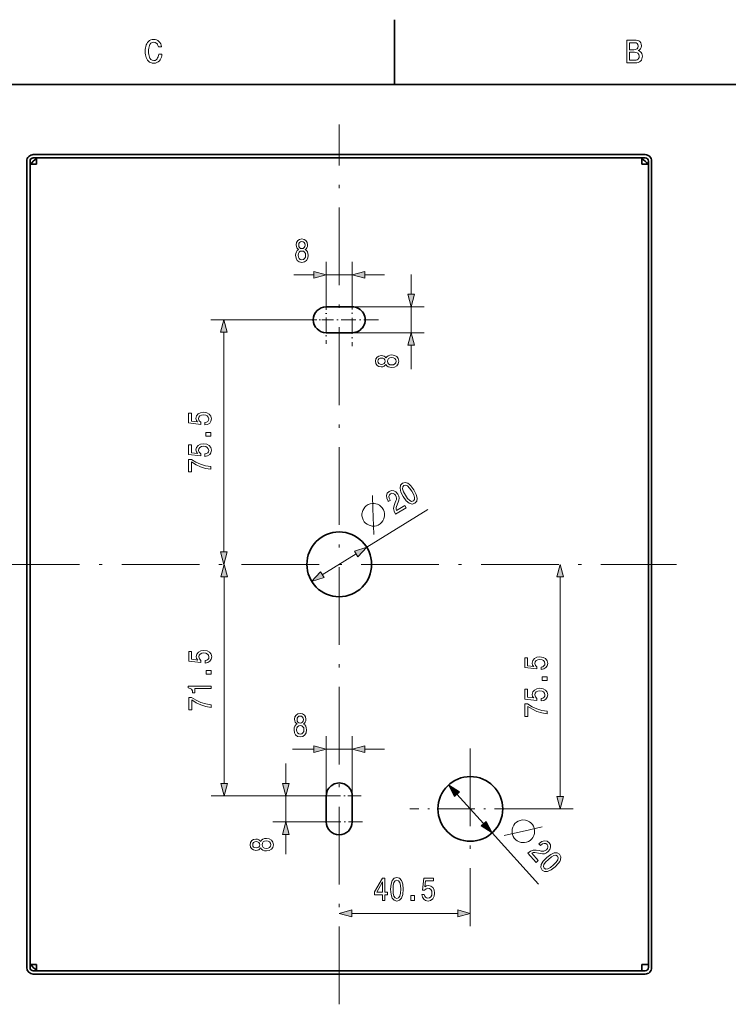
# Model space of a CAD drawing. Extents: x 0 to 354, y 0 to 250.
# Tile 8 of 9: x 119 to 229, y 98 to 250. Entities that reach past the tile are written whole.
import ezdxf

# ---------------------------------------------------------------- set-up
doc = ezdxf.new("R2010")
doc.units = 0
doc.linetypes.add('DASHDOT', pattern=[18.5, 12, -3, 0.5, -3])

msp = doc.modelspace()

# ---------------------------------------------------------------- linework, layer by layer
at = {"color": 7, "lineweight": 35, "ltscale": 0.25}
msp.add_line((177, 240), (177, 250), dxfattribs=at)
at = {"color": 7, "lineweight": 35}
for p, q in [((344, 240), (10, 240)), ((120.197083, 103.678032), (120.197083, 228.17804)), ((120.697083, 228.17804), (120.697083, 103.678032)), ((215.697083, 229.17804), (121.197083, 229.17804)), ((215.697083, 228.67804), (121.197083, 228.67804)), ((121.697083, 228.67804), (215.197083, 228.67804)), ((216.197083, 103.678032), (216.197083, 228.17804)), ((216.697083, 228.17804), (216.697083, 103.678032)), ((120.697083, 227.67804), (120.697083, 104.178032)), ((215.697083, 103.178032), (121.197083, 103.178032)), ((121.197083, 102.678032), (215.697083, 102.678032))]:
    msp.add_line(p, q, dxfattribs=at)
at = {"color": 7, "linetype": 'DASHDOT', "lineweight": 13}
for p, q in [((168.447083, 98.01635), (168.447083, 233.839722)), ((116.355881, 165.92804), (220.538284, 165.92804)), ((188.697083, 137.524384), (188.697083, 116.941956))]:
    msp.add_line(p, q, dxfattribs=at)
at = {"color": 7, "lineweight": 35, "ltscale": 0.0125}
for p, q in [((121.697083, 228.17804), (121.697083, 228.67804)), ((121.697083, 227.67804), (121.697083, 228.17804)), ((215.197083, 228.17804), (215.197083, 228.67804)), ((215.197083, 227.67804), (215.197083, 228.17804)), ((121.197083, 227.67804), (120.697083, 227.67804)), ((121.697083, 227.67804), (121.197083, 227.67804)), ((215.197083, 227.67804), (215.697083, 227.67804)), ((216.197083, 227.67804), (215.697083, 227.67804)), ((121.197083, 104.178032), (120.697083, 104.178032)), ((121.697083, 104.178032), (121.197083, 104.178032)), ((121.697083, 104.178032), (121.697083, 103.678032)), ((121.697083, 103.178032), (121.697083, 103.678032)), ((215.197083, 104.178032), (215.697083, 104.178032)), ((215.197083, 104.178032), (215.197083, 103.678032)), ((215.197083, 103.178032), (215.197083, 103.678032)), ((216.197083, 104.178032), (215.697083, 104.178032))]:
    msp.add_line(p, q, dxfattribs=at)
at = {"color": 7, "lineweight": 13, "ltscale": 0.173897}
for p, q in [((166.447083, 205.67804), (166.447083, 212.633911)), ((170.447083, 205.67804), (170.447083, 212.633911))]:
    msp.add_line(p, q, dxfattribs=at)
at = {"color": 7, "lineweight": 13, "ltscale": 0.076704}
for p, q in [((161.447083, 210.633911), (164.515228, 210.633911)), ((172.378937, 210.633911), (175.447083, 210.633911)), ((179.554184, 207.609894), (179.554184, 210.67804)), ((172.378937, 137.386734), (175.447083, 137.386734)), ((160.202774, 132.109879), (160.202774, 135.17804)), ((160.202774, 121.178032), (160.202774, 124.246178))]:
    msp.add_line(p, q, dxfattribs=at)
at = {"color": 7, "lineweight": 13, "ltscale": 0.1}
for p, q in [((166.447083, 210.633911), (170.447083, 210.633911)), ((179.554184, 201.67804), (179.554184, 205.67804)), ((166.447083, 137.386734), (170.447083, 137.386734)), ((160.202774, 126.178032), (160.202774, 130.17804))]:
    msp.add_line(p, q, dxfattribs=at)
at = {"color": 7, "linetype": 'DASHDOT', "lineweight": 13, "ltscale": 0.187516}
msp.add_line((166.447083, 207.484451), (166.447083, 199.983826), dxfattribs=at)
at = {"color": 7, "linetype": 'DASHDOT', "lineweight": 13, "ltscale": 0.203531}
msp.add_line((170.447083, 207.72995), (170.447083, 199.588699), dxfattribs=at)
at = {"color": 7, "lineweight": 35, "ltscale": 0.1}
for p, q in [((166.447083, 205.67804), (170.447083, 205.67804)), ((170.447083, 201.67804), (166.447083, 201.67804)), ((166.447083, 126.178032), (166.447083, 130.17804)), ((170.447083, 130.17804), (170.447083, 126.178032))]:
    msp.add_line(p, q, dxfattribs=at)
at = {"color": 7, "lineweight": 13, "ltscale": 0.277678}
for p, q in [((170.447083, 205.67804), (181.554184, 205.67804)), ((170.447083, 201.67804), (181.554184, 201.67804))]:
    msp.add_line(p, q, dxfattribs=at)
at = {"color": 7, "lineweight": 13, "ltscale": 0.395671}
msp.add_line((164.447083, 203.67804), (148.620239, 203.67804), dxfattribs=at)
at = {"color": 7, "linetype": 'DASHDOT', "lineweight": 13, "ltscale": 0.113184}
msp.add_line((167.129822, 203.67804), (162.602448, 203.67804), dxfattribs=at)
at = {"color": 7, "linetype": 'DASHDOT', "lineweight": 13, "ltscale": 0.187656}
msp.add_line((174.499878, 203.67804), (166.993652, 203.67804), dxfattribs=at)
at = {"color": 7, "lineweight": 13}
for p, q in [((150.620239, 167.859894), (150.620239, 201.746185)), ((150.662567, 132.109879), (150.662567, 163.996185)), ((202.557816, 130.109879), (202.557816, 163.996185))]:
    msp.add_line(p, q, dxfattribs=at)
at = {"color": 7, "lineweight": 13, "ltscale": 0.092023}
msp.add_line((179.554184, 196.065262), (179.554184, 199.746185), dxfattribs=at)
at = {"color": 7, "lineweight": 13, "ltscale": 0.277493}
msp.add_line((172.701782, 168.554352), (182.146988, 174.384613), dxfattribs=at)
at = {"color": 7, "lineweight": 13, "ltscale": 0.153407}
msp.add_line((165.836273, 164.316452), (171.057892, 167.539612), dxfattribs=at)
at = {"color": 7, "lineweight": 13, "ltscale": 0.230217}
for p, q in [((166.447083, 130.17804), (166.447083, 139.386734)), ((170.447083, 130.17804), (170.447083, 139.386734))]:
    msp.add_line(p, q, dxfattribs=at)
at = {"color": 7, "lineweight": 13, "ltscale": 0.082507}
msp.add_line((161.214935, 137.386734), (164.515228, 137.386734), dxfattribs=at)
at = {"color": 7, "lineweight": 13, "ltscale": 0.444613}
msp.add_line((166.447083, 130.17804), (148.662567, 130.17804), dxfattribs=at)
at = {"color": 7, "lineweight": 13, "ltscale": 0.206108}
for p, q in [((166.447083, 130.17804), (158.202774, 130.17804)), ((166.447083, 126.178032), (158.202774, 126.178032))]:
    msp.add_line(p, q, dxfattribs=at)
at = {"color": 7, "linetype": 'DASHDOT', "lineweight": 13, "ltscale": 0.171333}
msp.add_line((171.840668, 130.17804), (164.987335, 130.17804), dxfattribs=at)
at = {"color": 7, "lineweight": 13, "ltscale": 0.153408}
msp.add_line((186.63797, 130.452591), (190.756195, 125.903473), dxfattribs=at)
at = {"color": 7, "linetype": 'DASHDOT', "lineweight": 13, "ltscale": 0.467318}
msp.add_line((198.043442, 128.17804), (179.350723, 128.17804), dxfattribs=at)
at = {"color": 7, "lineweight": 13, "ltscale": 0.185384}
msp.add_line((197.142456, 128.17804), (204.557816, 128.17804), dxfattribs=at)
at = {"color": 7, "linetype": 'DASHDOT', "lineweight": 13, "ltscale": 0.181254}
msp.add_line((172.039093, 126.178032), (164.78894, 126.178032), dxfattribs=at)
at = {"color": 7, "lineweight": 13, "ltscale": 0.26646}
msp.add_line((192.052704, 124.471313), (199.205826, 116.569771), dxfattribs=at)
at = {"color": 7, "lineweight": 13, "ltscale": 0.172098}
msp.add_line((188.697083, 116.941956), (188.697083, 110.058029), dxfattribs=at)
at = {"color": 7, "lineweight": 13, "ltscale": 0.409657}
msp.add_line((170.378937, 112.058029), (186.765228, 112.058029), dxfattribs=at)
at = {"color": 7, "lineweight": 13}
for points in [[(140.570755, 244.667282), (141.078003, 244.667282), (141.040161, 244.421219), (140.980545, 244.19725), (140.899155, 243.995392), (140.795975, 243.815613), (140.671021, 243.657944), (140.489487, 243.497574), (140.284531, 243.383026), (140.056152, 243.314285), (139.804337, 243.291382), (139.569229, 243.310822), (139.355301, 243.369171), (139.162552, 243.466431), (138.990967, 243.60257), (138.840576, 243.777618), (138.733765, 243.949951), (138.646393, 244.142776), (138.57843, 244.356094), (138.529877, 244.58992), (138.500748, 244.844238), (138.491043, 245.119049), (138.500748, 245.394516), (138.529831, 245.649185), (138.578323, 245.883087), (138.64621, 246.096207), (138.73349, 246.288528), (138.840179, 246.460083), (138.990433, 246.634125), (139.161896, 246.769501), (139.354568, 246.866196), (139.568451, 246.92421), (139.803543, 246.943558), (140.033417, 246.924484), (140.244308, 246.867264), (140.436249, 246.771912), (140.609192, 246.638412), (140.757385, 246.472122), (140.875, 246.278381), (140.962067, 246.057205), (141.018555, 245.808594), (140.521622, 245.808594), (140.457108, 246.022278), (140.36821, 246.201523), (140.254913, 246.346344), (140.048355, 246.489899), (139.80513, 246.53775), (139.573257, 246.495743), (139.376434, 246.369736), (139.214661, 246.159698), (139.136765, 245.996964), (139.076187, 245.811218), (139.032913, 245.602448), (139.006943, 245.370682), (138.998291, 245.115875), (139.006989, 244.863037), (139.033096, 244.63266), (139.076614, 244.424774), (139.137527, 244.239365), (139.215851, 244.076416), (139.378021, 243.865723), (139.574448, 243.739319), (139.80513, 243.697174), (139.997635, 243.725708), (140.167252, 243.81131), (140.313965, 243.953964), (140.406097, 244.094849), (140.479614, 244.260696), (140.5345, 244.451508)], [(214.601944, 245.222076), (214.804764, 245.154587), (214.972519, 245.056702), (215.10524, 244.928436), (215.201218, 244.77243), (215.25882, 244.591324), (215.278015, 244.385132), (215.259262, 244.151611), (215.203018, 243.945648), (215.109268, 243.767212), (214.978027, 243.616333), (214.812805, 243.496353), (214.617111, 243.41066), (214.390945, 243.359238), (214.134338, 243.342102), (212.843231, 243.342102), (212.843231, 246.842102), (214.063797, 246.842102), (214.309494, 246.828156), (214.523483, 246.786331), (214.70578, 246.716599), (214.856369, 246.618988), (215.006073, 246.446518), (215.095901, 246.226578), (215.125839, 245.959183), (215.094635, 245.721405), (215.001007, 245.524841), (214.901184, 245.41301), (214.768173, 245.312088)], [(213.970276, 245.371094), (214.167572, 245.386139), (214.329391, 245.43132), (214.455719, 245.506622), (214.577881, 245.675629), (214.618591, 245.911621), (214.582138, 246.148102), (214.472763, 246.310684), (214.284332, 246.404892), (214.010696, 246.43631), (213.299759, 246.43631), (213.299759, 245.371094)], [(214.078857, 243.747894), (214.292053, 243.765198), (214.465622, 243.817123), (214.599579, 243.903641), (214.694687, 244.025299), (214.75174, 244.182632), (214.770767, 244.37561), (214.725891, 244.637558), (214.591248, 244.821045), (214.449692, 244.901184), (214.264359, 244.949265), (214.035263, 244.965286), (213.299759, 244.965286), (213.299759, 243.747894)], [(162.184052, 214.520081), (161.978287, 214.378876), (161.837082, 214.18219), (161.748322, 213.935059), (161.720078, 213.637512), (161.784637, 213.18866), (161.970215, 212.840683), (162.272812, 212.618774), (162.684341, 212.533051), (163.091827, 212.618774), (163.394424, 212.840683), (163.580017, 213.18866), (163.648605, 213.637512), (163.616333, 213.935059), (163.531601, 214.18219), (163.386353, 214.378876), (163.184631, 214.520081), (163.346008, 214.641113), (163.458984, 214.807541), (163.527573, 215.009277), (163.551773, 215.256378), (163.487228, 215.614456), (163.31778, 215.901917), (163.043427, 216.088531), (162.684341, 216.159119), (162.321228, 216.088531), (162.046875, 215.901917), (161.873383, 215.614456), (161.812866, 215.256378), (161.833038, 215.009277), (161.901642, 214.807541)], [(162.196152, 215.216034), (162.228439, 215.437943), (162.325256, 215.609406), (162.478577, 215.715332), (162.684341, 215.755676), (162.886078, 215.715332), (163.039383, 215.609406), (163.136215, 215.437943), (163.172531, 215.216034), (163.136215, 214.989105), (163.039383, 214.812592), (162.886078, 214.696594), (162.684341, 214.661285), (162.478577, 214.70163), (162.325256, 214.812592), (162.228439, 214.989105)], [(162.107391, 213.647598), (162.143707, 213.914886), (162.260712, 214.116623), (162.442261, 214.247742), (162.684341, 214.293137), (162.922379, 214.247742), (163.103943, 214.116623), (163.220947, 213.914886), (163.261292, 213.647598), (163.220947, 213.360138), (163.103943, 213.14328), (162.922379, 213.002075), (162.684341, 212.95668), (162.442261, 213.002075), (162.260712, 213.14328), (162.143707, 213.360138)], [(164.515228, 210.116272), (166.447083, 210.633911), (164.515228, 211.15155)], [(172.378937, 211.15155), (170.447083, 210.633911), (172.378937, 210.116272)], [(179.036545, 207.609894), (179.554184, 205.67804), (180.071823, 207.609894)], [(151.137878, 201.746185), (150.620239, 203.67804), (150.1026, 201.746185)], [(180.071823, 199.746185), (179.554184, 201.67804), (179.036545, 199.746185)], [(175.668015, 196.779388), (175.809235, 196.573608), (176.00592, 196.432404), (176.253036, 196.343658), (176.550583, 196.315399), (176.99942, 196.379959), (177.347412, 196.565552), (177.569305, 196.868134), (177.655045, 197.279663), (177.569305, 197.687164), (177.347412, 197.989746), (176.99942, 198.175354), (176.550583, 198.243927), (176.253036, 198.21167), (176.00592, 198.126923), (175.809235, 197.981689), (175.668015, 197.779968), (175.546982, 197.941345), (175.380554, 198.054321), (175.178833, 198.122894), (174.931702, 198.14711), (174.573639, 198.08255), (174.286163, 197.913101), (174.099579, 197.638748), (174.028961, 197.279663), (174.099579, 196.916565), (174.286163, 196.642212), (174.573639, 196.468719), (174.931702, 196.408203), (175.178833, 196.428375), (175.380554, 196.496964)], [(174.972046, 196.791489), (174.750153, 196.823761), (174.578674, 196.920593), (174.472778, 197.073914), (174.432434, 197.279663), (174.472778, 197.4814), (174.578674, 197.634705), (174.750153, 197.731537), (174.972046, 197.767853), (175.199005, 197.731537), (175.375519, 197.634705), (175.491501, 197.4814), (175.52681, 197.279663), (175.486465, 197.073914), (175.375519, 196.920593), (175.199005, 196.823761)], [(176.540497, 196.702728), (176.273209, 196.739044), (176.071472, 196.856049), (175.940353, 197.037598), (175.894958, 197.279663), (175.940353, 197.5177), (176.071472, 197.699265), (176.273209, 197.816269), (176.540497, 197.856613), (176.827957, 197.816269), (177.044815, 197.699265), (177.186035, 197.5177), (177.231415, 197.279663), (177.186035, 197.037598), (177.044815, 196.856049), (176.827957, 196.739044)], [(147.707397, 187.445679), (148.120941, 187.534454), (148.443726, 187.732147), (148.645447, 188.022629), (148.7211, 188.393799), (148.63031, 188.8013), (148.383209, 189.120026), (147.989838, 189.321762), (147.485504, 189.398422), (147.016479, 189.329834), (146.648331, 189.136169), (146.411301, 188.833588), (146.325562, 188.44223), (146.386078, 188.139633), (146.552505, 187.905624), (145.609436, 188.018585), (145.609436, 189.245117), (145.195877, 189.245117), (145.195877, 187.748276), (147.051788, 187.526367), (147.051788, 187.849152), (146.814758, 188.083145), (146.729019, 188.381714), (146.7845, 188.639923), (146.945877, 188.837616), (147.192993, 188.962677), (147.510712, 189.007065), (147.828445, 188.962677), (148.075562, 188.833588), (148.231903, 188.635895), (148.287384, 188.381714), (148.252075, 188.167877), (148.136078, 188.002457), (147.954529, 187.881409), (147.707397, 187.820892)], [(148.620239, 185.739044), (148.620239, 186.295837), (147.86879, 186.295837), (147.86879, 185.739044)], [(147.707397, 182.588043), (148.120941, 182.676819), (148.443726, 182.874512), (148.645447, 183.164993), (148.7211, 183.536163), (148.63031, 183.943665), (148.383209, 184.26239), (147.989838, 184.464127), (147.485504, 184.540787), (147.016479, 184.472198), (146.648331, 184.278534), (146.411301, 183.975952), (146.325562, 183.584595), (146.386078, 183.281998), (146.552505, 183.047989), (145.609436, 183.16095), (145.609436, 184.387482), (145.195877, 184.387482), (145.195877, 182.89064), (147.051788, 182.668732), (147.051788, 182.991516), (146.814758, 183.22551), (146.729019, 183.524078), (146.7845, 183.782288), (146.945877, 183.97998), (147.192993, 184.105042), (147.510712, 184.149429), (147.828445, 184.105042), (148.075562, 183.975952), (148.231903, 183.778259), (148.287384, 183.524078), (148.252075, 183.310242), (148.136078, 183.144821), (147.954529, 183.023773), (147.707397, 182.963257)], [(148.620239, 180.598999), (148.620239, 181.0065), (147.788101, 181.139633), (147.011444, 181.373642), (146.290253, 181.704468), (145.614471, 182.136169), (145.195877, 182.136169), (145.195877, 180.215714), (145.654816, 180.215714), (145.654816, 181.748856), (146.335648, 181.305054), (147.046753, 180.970184), (147.803223, 180.736176)], [(178.337646, 176.3927), (178.805054, 175.750732), (179.263092, 175.36969), (179.700714, 175.236816), (180.116058, 175.362793), (180.411392, 175.675476), (180.488739, 176.126251), (180.349976, 176.704376), (179.989014, 177.412048), (179.520844, 178.047607), (179.291367, 178.273407), (179.063568, 178.435059), (178.625946, 178.567947), (178.211411, 178.448364), (177.915283, 178.129272), (177.840576, 177.67421), (177.975906, 177.093964)], [(178.667236, 176.596146), (178.374176, 177.13237), (178.229538, 177.558716), (178.248932, 177.87294), (178.431274, 178.092178), (178.705551, 178.1548), (178.995148, 178.031296), (179.311432, 177.710907), (179.659424, 177.208603), (179.955139, 176.668091), (180.099777, 176.241745), (180.080383, 175.927521), (179.898834, 175.714691), (179.623779, 175.64566), (179.334183, 175.769165), (179.017883, 176.089539)], [(177.1586, 173.655762), (178.796219, 174.666626), (178.568405, 175.035706), (177.274094, 174.236755), (177.221695, 174.482971), (177.241974, 174.726624), (177.434967, 175.266541), (177.55806, 175.520325), (177.670746, 175.844727), (177.699646, 176.158905), (177.636063, 176.46933), (177.492905, 176.778046), (177.212021, 177.102509), (176.875824, 177.286133), (176.51738, 177.313797), (176.158356, 177.181091), (175.87381, 176.904678), (175.747681, 176.548279), (175.785004, 176.126816), (175.992325, 175.66806), (176.029419, 175.607971), (176.341827, 175.800812), (176.320648, 175.835144), (176.171402, 176.146042), (176.131653, 176.417847), (176.194504, 176.646301), (176.361053, 176.814301), (176.58667, 176.894287), (176.800537, 176.878128), (176.999969, 176.770111), (177.164108, 176.581009), (177.261932, 176.368774), (177.300003, 176.161133), (177.280212, 175.947418), (177.208618, 175.725418), (177.090836, 175.463058), (176.918625, 174.989304), (176.856567, 174.559845), (176.927734, 174.129639), (177.15065, 173.66864)], [(172.933319, 175.160706), (172.635483, 174.976868), (172.417938, 174.774017), (172.231018, 174.521545), (172.074753, 174.219421), (171.96077, 173.737762), (171.965057, 173.397644), (172.018982, 173.088165), (172.122543, 172.809341), (172.306396, 172.511505), (172.509232, 172.293961), (172.761703, 172.107056), (173.063812, 171.950775), (173.545486, 171.836792), (173.885605, 171.84108), (174.195068, 171.895004), (174.473907, 171.998566), (174.771729, 172.182404), (174.989288, 172.385254), (175.176193, 172.637726), (175.332458, 172.93985), (175.446457, 173.421509), (175.442169, 173.761627), (175.388245, 174.071106), (175.284668, 174.34993), (175.10083, 174.647766), (174.897995, 174.865311), (174.645508, 175.052216), (174.343399, 175.208496), (173.861725, 175.322479), (173.521622, 175.318192), (173.212143, 175.264267)], [(150.1026, 167.859894), (150.620239, 165.92804), (151.137878, 167.859894)], [(171.329788, 167.099136), (172.701782, 168.554352), (170.785995, 167.980103)], [(151.180206, 163.996185), (150.662567, 165.92804), (150.144943, 163.996185)], [(203.075455, 163.996185), (202.557816, 165.92804), (202.040176, 163.996185)], [(165.564377, 164.756927), (164.192383, 163.301712), (166.10817, 163.875977)], [(147.749756, 150.695679), (148.1633, 150.784439), (148.486053, 150.982147), (148.68779, 151.272629), (148.763443, 151.643814), (148.672668, 152.0513), (148.425537, 152.370026), (148.032166, 152.571762), (147.527847, 152.648422), (147.058838, 152.579834), (146.690674, 152.386169), (146.453644, 152.083588), (146.367905, 151.69223), (146.428436, 151.389633), (146.594849, 151.155624), (145.651764, 151.268585), (145.651764, 152.495102), (145.23822, 152.495102), (145.23822, 150.998276), (147.094131, 150.776367), (147.094131, 151.099136), (146.857101, 151.333145), (146.771362, 151.631714), (146.826843, 151.889923), (146.98822, 152.087616), (147.235352, 152.212677), (147.55307, 152.257065), (147.870789, 152.212677), (148.117905, 152.083588), (148.274246, 151.88588), (148.329712, 151.631714), (148.294418, 151.417877), (148.178436, 151.252457), (147.996872, 151.131409), (147.749756, 151.070892)], [(199.644989, 149.695679), (200.058533, 149.784439), (200.381302, 149.982147), (200.583038, 150.272629), (200.658676, 150.643814), (200.567902, 151.0513), (200.320786, 151.370026), (199.927414, 151.571762), (199.423096, 151.648422), (198.954071, 151.579834), (198.585907, 151.386169), (198.348877, 151.083588), (198.263153, 150.69223), (198.323669, 150.389633), (198.490082, 150.155624), (197.547012, 150.268585), (197.547012, 151.495102), (197.133469, 151.495102), (197.133469, 149.998276), (198.989365, 149.776367), (198.989365, 150.099136), (198.752335, 150.333145), (198.666595, 150.631714), (198.722076, 150.889923), (198.883469, 151.087616), (199.130585, 151.212677), (199.448303, 151.257065), (199.766022, 151.212677), (200.013153, 151.083588), (200.169479, 150.88588), (200.22496, 150.631714), (200.189651, 150.417877), (200.073669, 150.252457), (199.892105, 150.131409), (199.644989, 150.070892)], [(148.662567, 148.989059), (148.662567, 149.545822), (147.911133, 149.545822), (147.911133, 148.989059)], [(200.557816, 147.989059), (200.557816, 148.545822), (199.806366, 148.545822), (199.806366, 147.989059)], [(148.662567, 146.766006), (148.662567, 147.133148), (145.13736, 147.133148), (145.13736, 146.858795), (145.444992, 146.786179), (145.651764, 146.64093), (145.772797, 146.419022), (145.813141, 146.112396), (146.171219, 146.112396), (146.171219, 146.766006)], [(199.644989, 144.838043), (200.058533, 144.926804), (200.381302, 145.124512), (200.583038, 145.414993), (200.658676, 145.786179), (200.567902, 146.193665), (200.320786, 146.51239), (199.927414, 146.714127), (199.423096, 146.790787), (198.954071, 146.722198), (198.585907, 146.528534), (198.348877, 146.225952), (198.263153, 145.834595), (198.323669, 145.531998), (198.490082, 145.297989), (197.547012, 145.41095), (197.547012, 146.637466), (197.133469, 146.637466), (197.133469, 145.14064), (198.989365, 144.918732), (198.989365, 145.241501), (198.752335, 145.47551), (198.666595, 145.774078), (198.722076, 146.032288), (198.883469, 146.22998), (199.130585, 146.355042), (199.448303, 146.399429), (199.766022, 146.355042), (200.013153, 146.225952), (200.169479, 146.028244), (200.22496, 145.774078), (200.189651, 145.560242), (200.073669, 145.394821), (199.892105, 145.273773), (199.644989, 145.213257)], [(148.662567, 143.848999), (148.662567, 144.2565), (147.830444, 144.389633), (147.053787, 144.623642), (146.332611, 144.954468), (145.656815, 145.386169), (145.23822, 145.386169), (145.23822, 143.465714), (145.697159, 143.465714), (145.697159, 144.998856), (146.377991, 144.555054), (147.089081, 144.220184), (147.845581, 143.986176)], [(200.557816, 142.848999), (200.557816, 143.2565), (199.725677, 143.389633), (198.94902, 143.623642), (198.227844, 143.954468), (197.552048, 144.386169), (197.133469, 144.386169), (197.133469, 142.465714), (197.592392, 142.465714), (197.592392, 143.998856), (198.273224, 143.555054), (198.984329, 143.220184), (199.740814, 142.986176)], [(161.929062, 141.272903), (161.723297, 141.131683), (161.582092, 140.934998), (161.493332, 140.687881), (161.465088, 140.390335), (161.529633, 139.941498), (161.71524, 139.593506), (162.017822, 139.371613), (162.429352, 139.285873), (162.836853, 139.371613), (163.139435, 139.593506), (163.325027, 139.941498), (163.393616, 140.390335), (163.361343, 140.687881), (163.276611, 140.934998), (163.131378, 141.131683), (162.929642, 141.272903), (163.091019, 141.393936), (163.203995, 141.560364), (163.272583, 141.762085), (163.296783, 142.009216), (163.232239, 142.367279), (163.062775, 142.654755), (162.788422, 142.841339), (162.429352, 142.911957), (162.066238, 142.841339), (161.791885, 142.654755), (161.618408, 142.367279), (161.557892, 142.009216), (161.578064, 141.762085), (161.646637, 141.560364)], [(161.941162, 141.968872), (161.97345, 142.190765), (162.070282, 142.362244), (162.223587, 142.46814), (162.429352, 142.508484), (162.631073, 142.46814), (162.784393, 142.362244), (162.881226, 142.190765), (162.917542, 141.968872), (162.881226, 141.741913), (162.784393, 141.565399), (162.631073, 141.449417), (162.429352, 141.414108), (162.223587, 141.454453), (162.070282, 141.565399), (161.97345, 141.741913)], [(161.852402, 140.400421), (161.888718, 140.667709), (162.005722, 140.869446), (162.187286, 141.000565), (162.429352, 141.045959), (162.667389, 141.000565), (162.848953, 140.869446), (162.965942, 140.667709), (163.006302, 140.400421), (162.965942, 140.112961), (162.848953, 139.896103), (162.667389, 139.754883), (162.429352, 139.709503), (162.187286, 139.754883), (162.005722, 139.896103), (161.888718, 140.112961)], [(164.515228, 136.869095), (166.447083, 137.386734), (164.515228, 137.904373)], [(172.378937, 137.904373), (170.447083, 137.386734), (172.378937, 136.869095)], [(150.144943, 132.109879), (150.662567, 130.17804), (151.180206, 132.109879)], [(159.685135, 132.109879), (160.202774, 130.17804), (160.720413, 132.109879)], [(187.021713, 130.799988), (185.341461, 131.88475), (186.254227, 130.105194)], [(202.040176, 130.109879), (202.557816, 128.17804), (203.075455, 130.109879)], [(160.720413, 124.246178), (160.202774, 126.178032), (159.685135, 124.246178)], [(190.372452, 125.556076), (192.052704, 124.471313), (191.139938, 126.250877)], [(198.294983, 125.771103), (198.060089, 126.030571), (197.821106, 126.207649), (197.538864, 126.345573), (197.213394, 126.444351), (196.719025, 126.468933), (196.385345, 126.402924), (196.090836, 126.293663), (195.835449, 126.141167), (195.575989, 125.906273), (195.398911, 125.667282), (195.260986, 125.385048), (195.162201, 125.05957), (195.137634, 124.565201), (195.203644, 124.231529), (195.312897, 123.937004), (195.465393, 123.681633), (195.700287, 123.422165), (195.93927, 123.245087), (196.221512, 123.107162), (196.546997, 123.008377), (197.041351, 122.983803), (197.375031, 123.049812), (197.669556, 123.159065), (197.924927, 123.311569), (198.184387, 123.546463), (198.361465, 123.785446), (198.49939, 124.067688), (198.598175, 124.393166), (198.622757, 124.887527), (198.556747, 125.221207), (198.447495, 125.515724)], [(156.316605, 122.152794), (156.457825, 121.947037), (156.65451, 121.805824), (156.901627, 121.717064), (157.199173, 121.68882), (157.64801, 121.753372), (157.996002, 121.938965), (158.217896, 122.241554), (158.303635, 122.653084), (158.217896, 123.060577), (157.996002, 123.363174), (157.64801, 123.548759), (157.199173, 123.617348), (156.901627, 123.585075), (156.65451, 123.500351), (156.457825, 123.355103), (156.316605, 123.153374), (156.195572, 123.314758), (156.029144, 123.427719), (155.827423, 123.496307), (155.580292, 123.520523), (155.222229, 123.455963), (154.934753, 123.286514), (154.748169, 123.012161), (154.677551, 122.653084), (154.748169, 122.28997), (154.934753, 122.015617), (155.222229, 121.842133), (155.580292, 121.781616), (155.827423, 121.801788), (156.029144, 121.870377)], [(155.620636, 122.164902), (155.398743, 122.197174), (155.227264, 122.294006), (155.121368, 122.447319), (155.081024, 122.653084), (155.121368, 122.854813), (155.227264, 123.008125), (155.398743, 123.104958), (155.620636, 123.141266), (155.847595, 123.104958), (156.024109, 123.008125), (156.140091, 122.854813), (156.1754, 122.653084), (156.135056, 122.447319), (156.024109, 122.294006), (155.847595, 122.197174)], [(157.189087, 122.076141), (156.921799, 122.11245), (156.720062, 122.229454), (156.588943, 122.411011), (156.543549, 122.653084), (156.588943, 122.891129), (156.720062, 123.072678), (156.921799, 123.189682), (157.189087, 123.230026), (157.476547, 123.189682), (157.693405, 123.072678), (157.834625, 122.891129), (157.880005, 122.653084), (157.834625, 122.411011), (157.693405, 122.229454), (157.476547, 122.11245)], [(197.582764, 121.342712), (198.874344, 119.916), (199.195877, 120.207077), (198.175079, 121.334686), (198.407654, 121.430954), (198.65094, 121.455276), (199.216949, 121.363586), (199.488876, 121.288658), (199.828354, 121.236786), (200.142548, 121.265442), (200.436249, 121.384377), (200.713821, 121.581238), (200.981842, 121.916397), (201.101349, 122.280357), (201.063416, 122.637863), (200.867676, 122.966797), (200.544189, 123.196396), (200.170792, 123.255661), (199.763123, 123.142395), (199.34967, 122.855171), (199.297318, 122.807785), (199.543732, 122.535606), (199.573639, 122.562683), (199.852234, 122.765915), (200.112289, 122.854393), (200.348358, 122.834091), (200.543823, 122.700829), (200.663483, 122.493507), (200.686447, 122.280273), (200.616455, 122.064529), (200.460327, 121.868774), (200.269394, 121.734009), (200.072128, 121.658844), (199.858368, 121.639481), (199.62706, 121.66954), (199.347672, 121.737701), (198.85051, 121.820976), (198.416916, 121.80397), (198.006805, 121.65583), (197.593994, 121.352867)], [(200.488373, 120.680542), (199.942001, 120.104286), (199.650528, 119.584625), (199.599365, 119.13015), (199.798721, 118.744621), (200.159866, 118.511009), (200.617172, 118.516838), (201.160477, 118.758331), (201.790787, 119.241859), (202.330704, 119.817719), (202.511063, 120.084396), (202.628632, 120.337769), (202.679794, 120.792252), (202.486893, 121.178177), (202.119293, 121.411392), (201.658249, 121.402176), (201.112244, 121.163681)], [(200.748322, 120.393402), (201.222366, 120.779015), (201.615341, 120.998703), (201.927856, 121.036728), (202.176575, 120.897247), (202.287979, 120.638916), (202.219147, 120.331711), (201.961578, 119.962471), (201.530838, 119.528999), (201.053055, 119.139999), (200.660095, 118.920311), (200.347565, 118.882294), (200.105301, 119.022163), (199.987442, 119.280098), (200.056274, 119.587311), (200.313843, 119.956551)], [(175.150757, 114.058029), (175.51387, 114.058029), (175.51387, 114.925468), (175.9133, 114.925468), (175.9133, 115.328926), (175.51387, 115.328926), (175.51387, 117.482384), (175.146729, 117.482384), (173.920212, 115.36927), (173.920212, 114.925468), (175.150757, 114.925468)], [(176.385345, 115.767685), (176.445862, 114.975899), (176.635483, 114.411057), (176.93808, 114.068115), (177.357666, 113.957169), (177.773239, 114.068115), (178.075836, 114.411057), (178.261414, 114.975899), (178.325974, 115.767685), (178.261414, 116.554428), (178.184769, 116.867111), (178.075836, 117.124313), (177.773239, 117.467255), (177.357666, 117.583252), (176.93808, 117.467255), (176.635483, 117.11927), (176.445862, 116.554428)], [(176.772659, 115.767685), (176.804932, 116.377914), (176.905792, 116.816681), (177.087357, 117.073883), (177.357666, 117.164658), (177.623962, 117.073883), (177.805511, 116.816681), (177.906372, 116.377914), (177.93866, 115.767685), (177.906372, 115.152412), (177.805511, 114.713654), (177.623962, 114.456451), (177.357666, 114.370712), (177.087357, 114.456451), (176.905792, 114.713654), (176.804932, 115.152412)], [(181.214737, 114.970856), (181.303497, 114.557312), (181.50119, 114.234543), (181.791687, 114.032814), (182.162857, 113.957169), (182.570358, 114.047943), (182.889084, 114.295067), (183.09082, 114.688438), (183.167465, 115.192757), (183.098877, 115.661781), (182.905228, 116.029938), (182.602631, 116.266968), (182.211273, 116.352699), (181.908676, 116.292183), (181.674683, 116.125755), (181.787643, 117.06884), (183.01416, 117.06884), (183.01416, 117.482384), (181.517334, 117.482384), (181.295425, 115.62648), (181.618195, 115.62648), (181.852203, 115.86351), (182.150757, 115.949242), (182.408966, 115.893768), (182.606659, 115.732384), (182.731735, 115.485268), (182.776123, 115.167542), (182.731735, 114.849823), (182.602631, 114.602699), (182.404938, 114.446365), (182.150757, 114.390884), (181.93692, 114.426186), (181.771515, 114.542183), (181.650467, 114.72374), (181.589951, 114.970856)], [(174.259125, 115.328926), (175.150757, 116.897369), (175.150757, 115.328926)], [(179.508102, 114.058029), (180.06488, 114.058029), (180.06488, 114.809471), (179.508102, 114.809471)], [(170.378937, 112.575668), (168.447083, 112.058029), (170.378937, 111.540398)], [(186.765228, 111.540398), (188.697083, 112.058029), (186.765228, 112.575668)]]:
    msp.add_lwpolyline(points, close=True, dxfattribs=at)
for points in [[(173.79184, 170.549271), (173.641113, 174.569336), (173.56575, 176.579361)], [(193.91629, 124.089035), (197.842056, 124.967636), (199.804947, 125.406944)]]:
    msp.add_lwpolyline(points, dxfattribs=at)
at = {"color": 7, "lineweight": 35}
for centre in [(168.447083, 165.92804), (188.697083, 128.17804)]:
    msp.add_circle(centre, 5, dxfattribs=at)
for centre, radius, start, end in [((121.197083, 228.17804), 1, 90.000003, 180.000005), ((121.197083, 228.17804), 0.5, 90.000003, 180.000005), ((122.40419, 226.970917), 1.707107, 114.470767, 155.529213), ((214.489975, 226.970917), 1.707107, 24.470782, 65.531164), ((215.697083, 228.17804), 1, 0, 90.000003), ((215.697083, 228.17804), 0.5, 0, 90.000003), ((166.447083, 203.67804), 2, 90.000003, 269.999997), ((170.447083, 203.67804), 2, 269.999997, 90.000003), ((168.447083, 130.17804), 2, 0, 180.000005), ((168.447083, 126.178032), 2, 180.000005, 360), ((121.197083, 103.678032), 1, 180.000005, 269.999997), ((121.197083, 103.678032), 0.5, 180.000005, 269.999997), ((122.40419, 104.885139), 1.707107, 204.46882, 245.529233), ((215.697083, 103.678032), 0.5, 269.999997, 360), ((215.697083, 103.678032), 1, 269.999997, 360)]:
    msp.add_arc(centre, radius, start, end, dxfattribs=at)
at = {"color": 7, "lineweight": 13}
for points in [[(164.515228, 210.116272), (166.447083, 210.633911), (164.515228, 210.116272), (164.515228, 211.15155)], [(172.378937, 211.15155), (170.447083, 210.633911), (172.378937, 211.15155), (172.378937, 210.116272)], [(179.036545, 207.609894), (179.554184, 205.67804), (179.036545, 207.609894), (180.071823, 207.609894)], [(151.137878, 201.746185), (150.620239, 203.67804), (151.137878, 201.746185), (150.1026, 201.746185)], [(180.071823, 199.746185), (179.554184, 201.67804), (180.071823, 199.746185), (179.036545, 199.746185)], [(150.1026, 167.859894), (150.620239, 165.92804), (150.1026, 167.859894), (151.137878, 167.859894)], [(171.329788, 167.099136), (172.701782, 168.554352), (171.329788, 167.099136), (170.785995, 167.980103)], [(151.180206, 163.996185), (150.662567, 165.92804), (151.180206, 163.996185), (150.144943, 163.996185)], [(203.075455, 163.996185), (202.557816, 165.92804), (203.075455, 163.996185), (202.040176, 163.996185)], [(165.564377, 164.756927), (164.192383, 163.301712), (165.564377, 164.756927), (166.10817, 163.875977)], [(164.515228, 136.869095), (166.447083, 137.386734), (164.515228, 136.869095), (164.515228, 137.904373)], [(172.378937, 137.904373), (170.447083, 137.386734), (172.378937, 137.904373), (172.378937, 136.869095)], [(150.144943, 132.109879), (150.662567, 130.17804), (150.144943, 132.109879), (151.180206, 132.109879)], [(159.685135, 132.109879), (160.202774, 130.17804), (159.685135, 132.109879), (160.720413, 132.109879)], [(187.021713, 130.799988), (185.341461, 131.88475), (187.021713, 130.799988), (186.254227, 130.105194)], [(202.040176, 130.109879), (202.557816, 128.17804), (202.040176, 130.109879), (203.075455, 130.109879)], [(160.720413, 124.246178), (160.202774, 126.178032), (160.720413, 124.246178), (159.685135, 124.246178)], [(190.372452, 125.556076), (192.052704, 124.471313), (190.372452, 125.556076), (191.139938, 126.250877)], [(170.378937, 112.575668), (168.447083, 112.058029), (170.378937, 112.575668), (170.378937, 111.540398)], [(186.765228, 111.540398), (188.697083, 112.058029), (186.765228, 111.540398), (186.765228, 112.575668)]]:
    msp.add_solid(points, dxfattribs=at)

doc.saveas('drawing.dxf')
